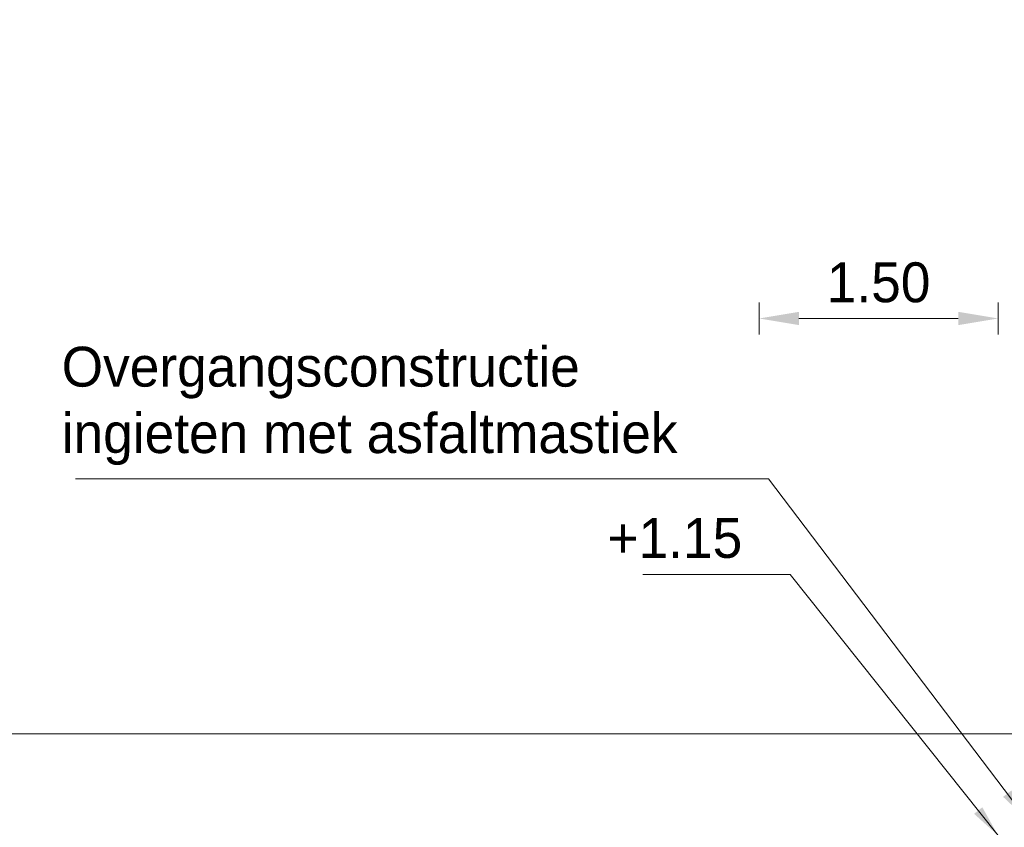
# Model space of a CAD drawing. Header units: metres. Extents: x -638 to 4513, y 95 to 2304.
# Tile 10 of 23: x 246.21 to 252.39, y 109.81 to 114.88. Entities that reach past the tile are written whole.
import ezdxf
from ezdxf.enums import TextEntityAlignment as Align

# ---------------------------------------------------------------- set-up
doc = ezdxf.new("R2010")
doc.units = ezdxf.units.M
doc.header["$LTSCALE"] = 0.1
doc.linetypes.add('NAP', pattern=[20, 12.5, -2.5, 2.5, -2.5])
for name, color, linetype, lineweight in [('DP-BS-arcering_klei', 253, 'Continuous', 0), ('DP-NAP-lijn', 6, 'NAP', 25), ('DP-NW-Maatvoering', 7, 'Continuous', 35), ('DP-waterlijn', 1, 'Continuous', 13), ('DP-Waterlijn_tekst', 7, 'Continuous', 35)]:
    doc.layers.add(name, color=color, linetype=linetype, lineweight=lineweight)
doc.styles.add('StagCAD', font='StagCAD.ttf')
doc.dimstyles.new('GM-maatvoering', dxfattribs={"dimtxt": 2.5, "dimasz": 2.5, "dimexe": 1, "dimexo": 0, "dimgap": 1, "dimtad": 1, "dimrnd": 0.001, "dimzin": 1, "dimdsep": 46, "dimtxsty": 'StagCAD', "dimcen": 0.09, "dimclrd": 1, "dimclre": 1, "dimclrt": 7, "dimazin": 0, "dimtfac": 1, "dimtix": 1, "dimtmove": 0, "dimatfit": 3, "dimfxl": 1, "dimfxlon": 1, "dimtvp": 0.83, "dimtolj": 1, "dimtzin": 0, "dimlwd": 15, "dimlwe": 15, "dimarcsym": 0})
doc.dimstyles.new('leader 1_100', dxfattribs={"dimscale": 0.1, "dimtxt": 2.5, "dimasz": 2, "dimexe": 0, "dimexo": 0, "dimgap": 1, "dimtad": 1, "dimrnd": 0.001, "dimzin": 1, "dimdsep": 46, "dimtxsty": 'StagCAD', "dimblk": 'RAD_PIJL', "dimcen": 0.09, "dimse1": 1, "dimse2": 1, "dimclrd": 1, "dimclre": 1, "dimclrt": 7, "dimazin": 0, "dimtfac": 1, "dimtix": 1, "dimtmove": 0, "dimatfit": 0, "dimfxl": 1, "dimtvp": 0.8299999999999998, "dimtolj": 1, "dimtzin": 0, "dimlwd": 15, "dimarcsym": 0})

# ---------------------------------------------------------------- blocks, each defined once
blk = doc.blocks.new('RAD_PIJL')
at = {"color": 1, "linetype": 'Continuous'}
blk.add_solid([(-2.828427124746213, -0.75), (-2.828427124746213, 0.75), (0, 0)], dxfattribs=at)
blk = doc.blocks.new('*U48')
at = {"layer": 'DP-waterlijn'}
blk.add_line((0, 18), (249.1206692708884, 18), dxfattribs=at)
at = {"layer": 'DP-NAP-lijn', "style": 'StagCAD'}
blk.add_attdef('NAPLIJN', (6.246522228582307, 0.9999999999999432), '', height=2.5, dxfattribs=at)
at = {"layer": 'DP-Waterlijn_tekst', "style": 'StagCAD'}
blk.add_attdef('WP', text='', height=2.5, dxfattribs=at).set_placement((11.17347716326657, 18), align=Align.BOTTOM_CENTER)
blk = doc.blocks.new('*D71')
at = {"layer": 'Defpoints', "color": 0, "transparency": 16777216}
for p in [(250.854834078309, 113.0027072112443), (252.354834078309, 109.7606089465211), (250.854834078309, 109.282184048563)]:
    blk.add_point(p, dxfattribs=at)
at = {"layer": 'DP-NW-Maatvoering', "color": 1, "lineweight": 15, "transparency": 16777216}
for p, q in [((250.854834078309, 112.9027072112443), (250.854834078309, 113.1027072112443)), ((252.354834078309, 112.9027072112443), (252.354834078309, 113.1027072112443)), ((252.104834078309, 113.0027072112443), (251.104834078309, 113.0027072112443))]:
    blk.add_line(p, q, dxfattribs=at)
at = {"layer": 'DP-NW-Maatvoering', "color": 1, "transparency": 16777216}
for points in [[(251.104834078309, 113.044373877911), (251.104834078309, 112.9610405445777), (250.854834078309, 113.0027072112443)], [(252.104834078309, 113.044373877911), (252.104834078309, 112.9610405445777), (252.354834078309, 113.0027072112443)]]:
    blk.add_solid(points, dxfattribs=at)
at = {"layer": 'DP-NW-Maatvoering', "color": 7, "transparency": 16777216, "insert": (251.604834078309, 113.2277072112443), "char_height": 0.25, "attachment_point": 5, "style": 'StagCAD'}
blk.add_mtext('\\A1;1.50', dxfattribs=at)

msp = doc.modelspace()

# ---------------------------------------------------------------- hatches: boundary and pattern name
at = {"layer": 'DP-BS-arcering_klei'}
h = msp.add_hatch(dxfattribs=at)
h.set_pattern_fill('_U', color=251, scale=0.25, angle=90.00000000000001, style=0, pattern_type=0)
h.set_pattern_definition([(90, (-934.1725676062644, 77.01686819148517), (-0.25, -9.571421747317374e-17), [])])
h.paths.add_polyline_path([(251.354834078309, 106.8130751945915), (251.354834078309, 108.5981177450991), (250.2054680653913, 108.5981177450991), (246.2768506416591, 107.3442305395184), (246.5477652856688, 106.4327726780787), (246.5664057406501, 106.2296654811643), (246.5472346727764, 106.2239672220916), (246.4519099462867, 106.4042813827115), (246.1806328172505, 107.3169587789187), (246.1030318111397, 107.2983214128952), (246.1030318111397, 105.1900270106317), (246.7759147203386, 105.3516327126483)])
h.paths.add_polyline_path([(246.1030318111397, 107.2983214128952), (246.0105857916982, 107.2761187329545), (246.0105857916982, 105.1678243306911), (246.1030318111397, 105.1900270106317)])
h.paths.add_polyline_path([(246.0105857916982, 107.2761187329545), (243.9984994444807, 106.7928777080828), (243.8462888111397, 106.7193012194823), (243.8462888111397, 104.4423592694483), (244.6919034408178, 104.8511175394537), (246.0105857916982, 105.1678243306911)])
h.paths.add_polyline_path([(243.8462888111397, 106.7193012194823), (243.7114899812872, 106.6541413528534), (243.7114899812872, 104.3771994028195), (243.8462888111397, 104.4423592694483)])
h.paths.add_polyline_path([(243.7114899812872, 106.6541413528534), (243.6074463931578, 106.6038481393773), (243.6074463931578, 104.3269061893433), (243.7114899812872, 104.3771994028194)])
h.paths.add_polyline_path([(243.6074463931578, 106.6038481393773), (242.7477878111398, 106.1883012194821), (242.7477878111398, 103.9113592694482), (243.6074463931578, 104.3269061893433)])
h.paths.add_polyline_path([(252.354834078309, 107.9606089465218), (252.350834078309, 107.9606089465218), (252.3198340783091, 108.1146089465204), (252.3198340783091, 108.5981177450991), (251.354834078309, 108.5981177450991), (251.354834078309, 106.8130751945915), (252.354834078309, 107.132242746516)])
h.paths.add_polyline_path([(252.3198340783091, 109.2729547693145), (251.4931541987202, 109.0071434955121), (251.492619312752, 109.0089346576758), (251.354834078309, 108.9649580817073), (251.354834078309, 108.5981177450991), (252.3198340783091, 108.5981177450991)])
h.paths.add_polyline_path([(253.4126721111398, 109.5133642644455, 0.001134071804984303), (252.3978880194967, 109.1977472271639), (252.3978880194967, 109.162549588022), (252.3935500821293, 108.5981177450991), (253.4126721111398, 108.5981177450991)])
h.paths.add_polyline_path([(253.4126721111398, 108.5981177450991), (252.3898340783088, 108.5981177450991), (252.3898340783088, 108.1146089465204), (252.3608340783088, 107.9606089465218), (252.354834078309, 107.9606089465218), (252.354834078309, 107.132242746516), (253.4126721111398, 107.4698703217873)])
h.paths.add_polyline_path([(256.5705873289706, 108.5981177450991), (253.4126721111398, 108.5981177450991), (253.4126721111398, 107.4698703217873), (254.1728127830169, 107.7124825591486), (254.3286670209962, 107.8683367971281)])
h.paths.add_polyline_path([(257.2373688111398, 110.6578117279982, 0.004260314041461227), (253.4126721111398, 109.5133642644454), (253.4126721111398, 108.5981177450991), (256.5705873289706, 108.5981177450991), (257.2373688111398, 108.8151657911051)])
h.paths.add_polyline_path([(259.2687873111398, 111.2314412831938, 0.004467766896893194), (258.2796448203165, 110.9574224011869, 0.001157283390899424), (257.2373688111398, 110.6578117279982), (257.2373688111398, 108.8151657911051), (257.4011133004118, 108.8684672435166), (259.2687873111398, 109.2693230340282)])
h.paths.add_polyline_path([(261.1518257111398, 111.7010795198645, 0.008448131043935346), (259.2687873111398, 111.2314412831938), (259.2687873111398, 109.2693230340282), (259.5781471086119, 109.335720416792), (261.1518257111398, 109.4000702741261)])
h.paths.add_polyline_path([(261.2682607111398, 111.6732974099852), (261.1518257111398, 111.6470261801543), (261.1518257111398, 109.4000702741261), (261.2519258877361, 109.4041635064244), (261.2682607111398, 109.4204983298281)])
h.paths.add_polyline_path([(261.5048340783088, 111.7266754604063), (261.2682607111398, 111.6732974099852), (261.2682607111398, 109.4204983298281), (261.3434415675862, 109.4956791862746), (261.5048340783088, 109.5064610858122)])
h.paths.add_polyline_path([(261.97179611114, 111.8334977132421), (261.6799967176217, 111.8218257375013), (261.6928674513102, 111.7691014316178), (261.5048340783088, 111.7266754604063), (261.5048340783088, 109.5064610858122), (261.97179611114, 109.5376566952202)])
h.paths.add_polyline_path([(263.3651374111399, 111.8892313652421), (261.97179611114, 111.8334977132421), (261.97179611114, 109.5376566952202), (262.0868920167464, 109.545345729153), (263.3651374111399, 109.5802067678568)])
h.paths.add_polyline_path([(263.7931477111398, 111.906351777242), (263.3651374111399, 111.8892313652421), (263.3651374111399, 109.5802067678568), (263.5025686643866, 109.5839548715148), (263.7931477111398, 109.6376094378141)])
h.paths.add_polyline_path([(264.0752673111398, 111.917636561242), (263.7931477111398, 111.906351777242), (263.7931477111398, 109.6376094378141), (264.0752673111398, 109.6897019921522)])
h.paths.add_polyline_path([(264.5024369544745, 111.9347233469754), (264.0752673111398, 111.917636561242), (264.0752673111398, 109.6897019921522), (264.5024369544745, 109.7685776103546)])
h.paths.add_polyline_path([(264.98511121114, 112.3491177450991), (264.8086215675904, 112.3165294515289), (264.8233803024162, 111.9475610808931), (264.5024369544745, 111.9347233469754), (264.5024369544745, 109.7685776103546), (264.98511121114, 109.8577019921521)])
h.paths.add_polyline_path([(267.6828785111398, 113.2721177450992), (265.4330450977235, 112.5023715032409), (264.98511121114, 112.3491177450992), (264.98511121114, 109.8577019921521), (265.6074505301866, 109.9726151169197), (267.6828785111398, 110.682691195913)])
h.paths.add_polyline_path([(271.3441735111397, 113.9351432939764), (271.3441735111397, 114.7511177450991), (267.6828785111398, 113.2721177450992), (267.6828785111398, 110.682691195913), (268.5388803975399, 110.9755592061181), (269.9689931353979, 111.5532610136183)])
h.paths.add_polyline_path([(273.7655471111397, 114.8761177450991), (271.3441735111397, 114.7511177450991), (271.3441735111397, 113.9351432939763), (271.3828397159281, 114.0021151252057), (273.7233924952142, 114.1229428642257), (273.7655471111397, 114.1228289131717)])
h.paths.add_polyline_path([(275.4517290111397, 114.5981177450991), (273.7655471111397, 114.8761177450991), (273.7655471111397, 114.1228289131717), (275.3099024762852, 114.1186542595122), (275.4517290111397, 114.076701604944)])
h.paths.add_polyline_path([(276.2207312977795, 114.3706448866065), (275.4517290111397, 114.5981177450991), (275.4517290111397, 114.076701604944), (276.2207312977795, 113.8492287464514)])

# ---------------------------------------------------------------- block references
at = {"layer": 'DP-BS-arcering_klei', "color": 251, "xscale": 0.09999999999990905, "yscale": 0.09999999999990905, "zscale": 0.09999999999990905}
msp.add_blockref('*U48', (229.1755787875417, 108.5981177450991), dxfattribs=at)

# ---------------------------------------------------------------- texts
at = {"layer": 'DP-NW-Maatvoering', "color": 7, "insert": (246.4780657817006, 112.0832679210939), "char_height": 0.25, "attachment_point": 7, "style": 'StagCAD'}
msp.add_mtext('Overgangsconstructie\\Pingieten met asfaltmastiek', dxfattribs=at)
at = {"layer": 'DP-NW-Maatvoering', "color": 7, "ltscale": 4, "insert": (250.7493287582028, 111.4980362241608), "char_height": 0.25, "attachment_point": 9, "style": 'StagCAD'}
msp.add_mtext('\\A1;+1.15', dxfattribs=at)

# ---------------------------------------------------------------- dimensions: what is measured, and where the dimension line sits
at = {"layer": 'DP-NW-Maatvoering'}
dim = msp.add_linear_dim(base=(250.854834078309, 113.0027072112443), p1=(252.354834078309, 109.7606089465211), p2=(250.854834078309, 109.282184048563), dimstyle='GM-maatvoering', dxfattribs=at)
dim.commit()
dim.dimension.update_dxf_attribs({"geometry": '*D71', "text_midpoint": (251.604834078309, 113.2277072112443)})

# ---------------------------------------------------------------- leaders
at = {"layer": 'DP-NW-Maatvoering', "annotation_type": 0, "has_hookline": 1, "hookline_direction": 1, "text_width": 4.05}
msp.add_leader([(252.5334691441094, 109.8637637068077), (250.9139778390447, 111.996764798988), (250.7139778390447, 111.996764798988)], dimstyle='leader 1_100', override={"dimgap": 1, "dimtad": 1}, dxfattribs=at)
at = {"layer": 'DP-NW-Maatvoering', "ltscale": 4, "annotation_type": 0, "has_hookline": 1, "hookline_direction": 1, "text_width": 0.625}
msp.add_leader([(252.354834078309, 109.7606089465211), (251.0493287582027, 111.3980362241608), (250.8493287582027, 111.3980362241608)], dimstyle='leader 1_100', override={"dimgap": 1, "dimtad": 1}, dxfattribs=at)

doc.saveas('drawing.dxf')
